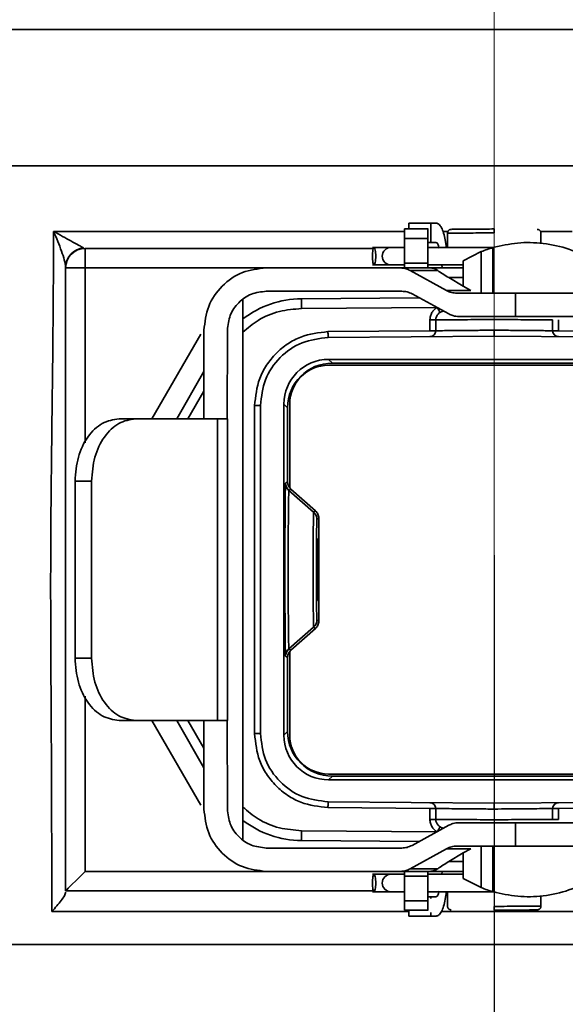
# Model space of a CAD drawing. Header units: millimetres. Extents: x 117 to 173, y 55 to 184.
# Tile 5 of 12: x 162.17 to 164.97, y 65.75 to 70.81. Entities that reach past the tile are written whole.
import ezdxf

# ---------------------------------------------------------------- set-up
doc = ezdxf.new("R2010")
doc.units = ezdxf.units.MM
doc.linetypes.add('CENTERX2', pattern=[20.32, 12.7, -2.54, 2.54, -2.54])
doc.layers.add('SLD-0', color=179, linetype='Continuous')
doc.layers.add('标注层', color=7, linetype='Continuous')
doc.styles.add('SLDTEXTSTYLE1', font='GOTHIC.TTF', dxfattribs={"width": 0.79431})
doc.styles.add('SLDTEXTSTYLE2', font='GOTHIC.TTF', dxfattribs={"width": 0.913})
doc.dimstyles.new('SLDDIMSTYLE1', dxfattribs={"dimtxt": 2.5, "dimasz": 3.5, "dimexe": 0, "dimexo": 0.0625, "dimgap": 0.625, "dimtad": 2, "dimlfac": 10, "dimrnd": 1e-09, "dimzin": 12, "dimdsep": 46, "dimtxsty": 'SLDTEXTSTYLE1', "dimsah": 1, "dimcen": 0.09, "dimadec": 0, "dimazin": 3, "dimtfac": 1, "dimtmove": 0, "dimatfit": 0, "dimfxl": 0, "dimfrac": 2, "dimtolj": 1, "dimtzin": 12, "dimarcsym": 0})

# ---------------------------------------------------------------- blocks, each defined once
blk = doc.blocks.new('_D_1')
at = {"layer": '标注层'}
for p, q in [((150.1948, 83.07), (150.1948, 55.0845)), ((164.6098, 68.055), (164.6098, 55.0845)), ((150.1948, 57.0845), (145.3871, 57.0845)), ((164.6098, 57.0845), (150.1948, 57.0845)), ((164.6098, 57.0845), (169.4175, 57.0845))]:
    blk.add_line(p, q, dxfattribs=at)
for points in [[(150.1948, 57.0845), (147.6948, 57.4691), (147.6948, 56.6999)], [(164.6098, 57.0845), (167.1098, 56.6999), (167.1098, 57.4691)]]:
    blk.add_solid(points, dxfattribs=at)
at = {"layer": '标注层', "insert": (152.9908, 60.2778), "char_height": 2.5, "attachment_point": 1, "style": 'SLDTEXTSTYLE2'}
blk.add_mtext('144.15', dxfattribs=at)

msp = doc.modelspace()

# ---------------------------------------------------------------- linework, layer by layer
at = {"layer": 'SLD-0', "color": 179, "linetype": 'Continuous', "lineweight": 35}
for p, q in [((158.7098, 70.755), (170.5098, 70.755)), ((170.5098, 70.055), (158.7098, 70.055)), ((168.0301, 70.055), (161.1895, 70.055)), ((164.1709, 69.76), (164.1709, 69.73)), ((164.2837, 69.76), (164.1709, 69.76)), ((164.2837, 69.76), (164.2837, 69.66)), ((164.3116, 69.76), (164.2837, 69.76)), ((164.27, 69.73), (164.1495, 69.73)), ((164.3698, 69.7103), (164.3698, 69.635)), ((164.8498, 69.6557), (164.8498, 69.7103)), ((164.2698, 69.6808), (164.1498, 69.6808)), ((164.1498, 69.6808), (164.1498, 69.5546)), ((164.2698, 69.6808), (164.2698, 69.5546)), ((164.2837, 69.66), (164.2698, 69.66)), ((164.2837, 69.66), (164.3116, 69.66)), ((164.3642, 69.635), (164.3581, 69.6734)), ((162.5098, 69.53), (162.5098, 69.63)), ((162.5098, 69.63), (163.9894, 69.63)), ((164.0798, 69.635), (163.9845, 69.635)), ((164.1493, 69.635), (164.0798, 69.635)), ((164.6078, 69.635), (164.2698, 69.635)), ((164.4498, 69.567), (164.5435, 69.6136)), ((164.5435, 69.6136), (164.5435, 69.4)), ((164.6033, 69.4), (164.6033, 69.6342)), ((164.1498, 69.5546), (164.2698, 69.5546)), ((164.4498, 69.567), (164.4498, 69.48)), ((162.4098, 66.33), (162.4098, 69.53)), ((162.4098, 69.53), (162.5098, 69.53)), ((163.4398, 69.53), (164.127, 69.53)), ((163.9845, 69.545), (164.0798, 69.545)), ((164.0798, 69.545), (164.1498, 69.545)), ((164.127, 69.53), (164.2816, 69.53)), ((164.3656, 69.4134), (164.1791, 69.5166)), ((164.1791, 69.5166), (164.3199, 69.5166)), ((164.2698, 69.545), (164.4498, 69.545)), ((164.2816, 69.53), (164.4498, 69.53)), ((164.3432, 69.53), (164.3408, 69.545)), ((164.4498, 69.4357), (164.3761, 69.48)), ((164.3761, 69.48), (164.4498, 69.48)), ((164.4498, 69.48), (164.4498, 69.4357)), ((163.4398, 69.41), (164.1351, 69.41)), ((164.1878, 69.3966), (164.3762, 69.2934)), ((164.3656, 69.4134), (164.49, 69.4134)), ((164.7198, 69.4), (164.4177, 69.4)), ((164.4498, 69.4357), (164.49, 69.4134)), ((164.7198, 69.4), (164.7198, 69.28)), ((163.3198, 66.5897), (163.3198, 69.3705)), ((163.62, 69.3714), (164.2242, 69.3767)), ((164.2798, 69.2071), (164.2798, 69.2628)), ((164.2798, 69.2628), (164.3098, 69.2628)), ((164.3098, 69.2628), (164.3098, 69.2071)), ((164.4289, 69.28), (164.7198, 69.28)), ((164.9098, 69.2071), (164.9098, 69.2628)), ((164.9398, 69.2628), (164.9398, 69.2071)), ((163.1198, 69.21), (163.1198, 68.755)), ((163.2397, 68.755), (163.2398, 69.21)), ((163.7565, 69.2026), (164.2798, 69.2071)), ((163.7565, 69.2026), (163.7565, 69.1967)), ((163.7565, 69.1967), (163.7566, 69.1911)), ((164.9398, 69.2071), (165.4631, 69.2026)), ((162.8528, 68.755), (163.104, 69.19)), ((163.7566, 69.1911), (163.7566, 69.1859)), ((163.7566, 69.1859), (163.7566, 69.1814)), ((163.7566, 69.1814), (163.7567, 69.1776)), ((164.6098, 69.18), (163.7567, 69.1726)), ((163.7567, 69.1776), (163.7567, 69.1749)), ((163.7567, 69.1749), (163.7567, 69.1731)), ((163.7567, 69.1731), (163.7567, 69.1726)), ((165.4628, 69.1726), (164.6098, 69.18)), ((165.4598, 69.06), (163.7598, 69.06)), ((163.7598, 69.06), (163.779, 69.0408)), ((163.779, 69.0408), (165.4406, 69.0408)), ((162.9799, 68.755), (163.1198, 68.9973)), ((163.7598, 69.03), (165.4598, 69.03)), ((163.4098, 68.8226), (163.3798, 68.8226)), ((163.3798, 67.1374), (163.3798, 68.8226)), ((163.4098, 68.8226), (163.4098, 67.1374)), ((163.5298, 68.83), (163.5298, 67.13)), ((163.549, 68.8108), (163.5298, 68.83)), ((163.549, 68.4313), (163.549, 68.8108)), ((163.5598, 68.4003), (163.5598, 68.83)), ((162.7691, 68.755), (162.6843, 68.755)), ((163.19, 68.755), (162.7691, 68.755)), ((163.19, 68.755), (163.19, 67.205)), ((163.2398, 68.755), (163.2398, 67.205)), ((162.458, 68.435), (162.5429, 68.435)), ((162.458, 67.525), (162.458, 68.435)), ((162.5429, 68.435), (162.5429, 67.525)), ((163.5391, 68.4243), (163.549, 68.4313)), ((163.5659, 68.3938), (163.5561, 68.3868)), ((163.5561, 68.3868), (163.6826, 68.2751)), ((163.5598, 68.4003), (163.5659, 68.3938)), ((163.6924, 68.2821), (163.5659, 68.3938)), ((163.6924, 68.2821), (163.6826, 68.2751)), ((163.7094, 68.2447), (163.6996, 68.2376)), ((163.7094, 68.2447), (163.7094, 67.7154)), ((163.5561, 67.5733), (163.6826, 67.6849)), ((163.5659, 67.5662), (163.6924, 67.6779)), ((163.6826, 67.6849), (163.6924, 67.6779)), ((163.6996, 67.7224), (163.7094, 67.7154)), ((162.458, 67.525), (162.5429, 67.525)), ((163.549, 67.5287), (163.5391, 67.5358)), ((163.549, 67.1492), (163.549, 67.5287)), ((163.5561, 67.5733), (163.5659, 67.5662)), ((163.5659, 67.5662), (163.5598, 67.5598)), ((163.5598, 67.13), (163.5598, 67.5598)), ((162.6843, 67.205), (162.7691, 67.205)), ((162.7691, 67.205), (163.19, 67.205)), ((163.104, 66.77), (162.8528, 67.205)), ((163.1198, 66.9627), (162.9799, 67.205)), ((163.1198, 67.205), (163.1198, 66.75)), ((163.2398, 66.75), (163.2397, 67.205)), ((163.3798, 67.1374), (163.4098, 67.1374)), ((163.5298, 67.13), (163.549, 67.1492)), ((165.4598, 66.93), (163.7598, 66.93)), ((163.779, 66.9192), (163.7598, 66.9)), ((165.4406, 66.9192), (163.779, 66.9192)), ((163.7598, 66.9), (165.4598, 66.9)), ((163.7565, 66.7633), (163.7566, 66.7689)), ((163.7566, 66.7787), (163.7567, 66.7824)), ((163.7566, 66.7741), (163.7566, 66.7787)), ((163.7566, 66.7689), (163.7566, 66.7741)), ((163.7567, 66.7875), (164.6098, 66.78)), ((163.7567, 66.7869), (163.7567, 66.7875)), ((163.7567, 66.7852), (163.7567, 66.7869)), ((163.7567, 66.7824), (163.7567, 66.7852)), ((164.6098, 66.78), (165.4628, 66.7875)), ((163.7565, 66.7575), (163.7565, 66.7633)), ((164.2798, 66.7529), (163.7565, 66.7575)), ((164.2798, 66.6972), (164.2798, 66.7529)), ((164.3098, 66.7529), (164.3098, 66.6972)), ((164.9098, 66.7529), (164.9098, 66.6972)), ((165.4631, 66.7575), (164.9398, 66.7529)), ((164.9398, 66.7529), (164.9398, 66.6972)), ((164.3762, 66.6666), (164.1878, 66.5634)), ((164.3098, 66.6972), (164.2798, 66.6972)), ((164.7198, 66.68), (164.4289, 66.68)), ((164.7198, 66.68), (164.7198, 66.56)), ((164.9098, 66.6972), (164.9398, 66.6972)), ((164.2242, 66.5834), (163.62, 66.5887)), ((164.1351, 66.55), (163.4398, 66.55)), ((164.1791, 66.4434), (164.3656, 66.5466)), ((164.49, 66.5466), (164.3656, 66.5466)), ((164.3761, 66.48), (164.4498, 66.5244)), ((164.4177, 66.56), (164.7198, 66.56)), ((164.49, 66.5466), (164.4498, 66.5244)), ((164.4498, 66.5244), (164.4498, 66.48)), ((164.5435, 66.56), (164.5435, 66.3465)), ((164.6033, 66.3259), (164.6033, 66.56)), ((164.4498, 66.48), (164.3761, 66.48)), ((164.4498, 66.48), (164.4498, 66.393)), ((162.4756, 66.3958), (162.4924, 66.4127)), ((162.4924, 66.4127), (162.5098, 66.43)), ((164.127, 66.43), (163.4398, 66.43)), ((164.0798, 66.415), (163.9845, 66.415)), ((164.1498, 66.415), (164.0798, 66.415)), ((164.2816, 66.43), (164.127, 66.43)), ((164.3199, 66.4434), (164.1791, 66.4434)), ((164.4498, 66.415), (164.2698, 66.415)), ((164.4498, 66.43), (164.2816, 66.43)), ((164.3432, 66.43), (164.3408, 66.415)), ((162.4332, 66.3534), (162.4455, 66.3657)), ((162.4455, 66.3657), (162.4598, 66.38)), ((162.4598, 66.38), (162.4756, 66.3958)), ((164.2698, 66.4054), (164.1498, 66.4054)), ((164.1498, 66.4054), (164.1498, 66.2792)), ((164.2698, 66.4054), (164.2698, 66.2792)), ((164.5435, 66.3465), (164.4498, 66.393)), ((162.4098, 66.33), (162.4113, 66.3315)), ((163.9929, 66.33), (162.4098, 66.33)), ((162.4113, 66.3315), (162.4158, 66.336)), ((162.4158, 66.336), (162.4232, 66.3434)), ((162.4232, 66.3434), (162.4332, 66.3534)), ((163.9845, 66.325), (164.0798, 66.325)), ((164.0798, 66.325), (164.1495, 66.325)), ((164.2698, 66.325), (164.6079, 66.325)), ((164.3581, 66.2866), (164.3642, 66.325)), ((164.3698, 66.325), (164.3698, 66.2497)), ((164.1498, 66.2792), (164.2698, 66.2792)), ((164.2837, 66.3), (164.2698, 66.3)), ((164.2837, 66.3), (164.2837, 66.2898)), ((164.3116, 66.3), (164.2837, 66.3)), ((164.8498, 66.2497), (164.8498, 66.3043)), ((164.1495, 66.23), (164.27, 66.23)), ((164.1709, 66.23), (164.1709, 66.2)), ((164.2837, 66.2194), (164.2837, 66.2)), ((164.2837, 66.2), (164.1709, 66.2)), ((164.2837, 66.2), (164.3116, 66.2)), ((164.6098, 66.055), (156.7098, 66.055)), ((172.5098, 66.055), (164.6098, 66.055))]:
    msp.add_line(p, q, dxfattribs=at)
at = {"layer": 'SLD-0', "color": 8, "linetype": 'Continuous', "lineweight": 35}
for p, q in [((162.3477, 69.7175), (164.1497, 69.7175)), ((164.3465, 69.7175), (164.3719, 69.7175)), ((164.8474, 69.7175), (165.0098, 69.7175)), ((162.5098, 69.53), (162.5098, 68.6306)), ((163.4398, 69.53), (162.5098, 69.53)), ((163.6205, 69.3214), (164.3141, 69.3274)), ((164.3197, 69.3224), (164.3181, 69.3253)), ((164.3226, 69.3176), (164.3197, 69.3224)), ((164.3252, 69.3131), (164.3226, 69.3176)), ((164.3275, 69.3092), (164.3252, 69.3131)), ((164.3294, 69.306), (164.3275, 69.3092)), ((164.3308, 69.3036), (164.3294, 69.306)), ((164.3317, 69.3021), (164.3308, 69.3036)), ((164.332, 69.3016), (164.3317, 69.3021)), ((163.0376, 68.755), (163.1198, 68.8973)), ((162.5098, 67.3295), (162.5098, 66.43)), ((163.1198, 67.0627), (163.0376, 67.205)), ((164.3141, 66.6326), (163.6205, 66.6387)), ((164.3181, 66.6348), (164.3197, 66.6376)), ((164.3197, 66.6376), (164.3226, 66.6425)), ((164.3226, 66.6425), (164.3252, 66.6469)), ((164.3252, 66.6469), (164.3275, 66.6509)), ((164.3275, 66.6509), (164.3294, 66.6541)), ((164.3294, 66.6541), (164.3308, 66.6565)), ((164.3308, 66.6565), (164.3317, 66.6579)), ((164.3317, 66.6579), (164.332, 66.6584)), ((162.5098, 66.43), (163.4398, 66.43)), ((164.1709, 66.2241), (162.3385, 66.2241)), ((166.881, 66.2241), (164.3387, 66.2241))]:
    msp.add_line(p, q, dxfattribs=at)
at = {"layer": 'SLD-0', "color": 179, "linetype": 'Continuous', "lineweight": 35}
for centre, radius, start, end in [((162.5088, 69.5332), 0.099, 93.437, 179.5406), ((162.5098, 69.53), 0.1, 90, 180), ((164.0798, 69.59), 0.045, 90, 270), ((163.6244, 68.8714), 0.5, 90.5, 127.5374), ((164.3548, 69.2628), 0.045, 95.6025, 180), ((164.2798, 69.2071), 0.03, 270.5, 0), ((164.9398, 69.2071), 0.03, 180, 269.5), ((163.7598, 68.83), 0.2, 90, 180), ((163.5891, 68.4243), 0.05, 180.0036, 228.5722), ((163.6496, 68.2376), 0.05, 0.0032, 48.5726), ((163.6496, 67.7224), 0.05, 311.4274, 359.9968), ((163.5891, 67.5358), 0.05, 131.428, 179.9964), ((163.7598, 67.13), 0.2, 180, 270), ((164.2798, 66.7529), 0.03, 0, 89.5), ((164.9398, 66.7529), 0.03, 90.5, 180), ((163.6244, 67.0886), 0.5, 232.4626, 269.5), ((164.3548, 66.6972), 0.045, 180, 264.3975), ((164.0798, 66.37), 0.045, 90, 270)]:
    msp.add_arc(centre, radius, start, end, dxfattribs=at)
for centre, major_axis in [((163.7598, 68.83), (-0.1626, 0.1626)), ((163.779, 68.8108), (-0.1626, 0.1626)), ((163.7598, 67.13), (-0.1626, -0.1626)), ((163.779, 67.1492), (-0.1626, -0.1626))]:
    msp.add_ellipse(centre, major_axis=major_axis, ratio=0.999924, start_param=5.497825, end_param=7.068545, dxfattribs=at)
msp.add_ellipse((163.6998, 67.98), major_axis=(0, 0.16), ratio=0.008727, dxfattribs=at)
for points, knots in [([(164.3581, 69.6734), (164.3557, 69.6858), (164.3509, 69.7105), (164.3395, 69.738), (164.3262, 69.7565), (164.3165, 69.7589), (164.3116, 69.76)], [0, 0, 0, 0, 0.25, 0.500001, 0.750002, 1, 1, 1, 1]), ([(162.3385, 66.2241), (162.3384, 66.3114), (162.3384, 66.3987), (162.3381, 66.5701), (162.338, 66.6542), (162.3375, 66.819), (162.3372, 66.8997), (162.3366, 67.0182), (162.3365, 67.0573), (162.3361, 67.1345), (162.3359, 67.1727), (162.3348, 67.3591), (162.334, 67.4962), (162.3329, 67.7558), (162.3327, 67.8772), (162.3332, 68.1176), (162.3339, 68.2365), (162.3363, 68.486), (162.3379, 68.6174), (162.3406, 68.8284), (162.3415, 68.9012), (162.3428, 69.0146), (162.3432, 69.0532), (162.3441, 69.1318), (162.3444, 69.172), (162.3462, 69.375), (162.3472, 69.5435), (162.3477, 69.7175)], [0, 0, 0, 0, 0.0625, 0.0625, 0.125, 0.125, 0.1875, 0.1875, 0.21875, 0.21875, 0.25, 0.25, 0.375, 0.375, 0.5, 0.5, 0.625, 0.625, 0.75, 0.75, 0.8125, 0.8125, 0.84375, 0.84375, 0.875, 0.875, 1, 1, 1, 1]), ([(162.4098, 69.534), (162.4098, 69.5387), (162.409, 69.5445), (162.4065, 69.557), (162.4048, 69.5639), (162.399, 69.5853), (162.394, 69.6006), (162.3826, 69.6327), (162.3763, 69.6492), (162.3627, 69.6828), (162.3554, 69.7002), (162.3477, 69.7175)], [0, 0, 0, 0, 0.125, 0.125, 0.25, 0.25, 0.5, 0.5, 0.75, 0.75, 1, 1, 1, 1]), ([(162.5028, 69.632), (162.5001, 69.6336), (162.496, 69.6358), (162.4865, 69.641), (162.4811, 69.644), (162.4637, 69.6536), (162.4508, 69.6607), (162.4232, 69.6759), (162.4088, 69.6839), (162.379, 69.7003), (162.3634, 69.7089), (162.3477, 69.7175)], [0, 0, 0, 0, 0.125, 0.125, 0.25, 0.25, 0.5, 0.5, 0.75, 0.75, 1, 1, 1, 1]), ([(164.1498, 69.73), (164.1498, 69.7294), (164.1498, 69.7281), (164.1498, 69.7177), (164.1498, 69.7022), (164.1498, 69.6879), (164.1498, 69.6808)], [0, 0, 0, 0, 0.249998, 0.499997, 0.749999, 1, 1, 1, 1]), ([(164.2698, 69.73), (164.2698, 69.7294), (164.2698, 69.7281), (164.2698, 69.7177), (164.2698, 69.7022), (164.2698, 69.6879), (164.2698, 69.6808)], [0, 0, 0, 0, 0.249998, 0.499997, 0.749999, 1, 1, 1, 1]), ([(164.3896, 69.7281), (164.3871, 69.7278), (164.3832, 69.7273), (164.3785, 69.7248), (164.3753, 69.7221), (164.3728, 69.7189), (164.3703, 69.7142), (164.37, 69.7103), (164.3698, 69.7078)], [0, 0, 0, 0, 0.239694, 0.368742, 0.500487, 0.632162, 0.761007, 1, 1, 1, 1]), ([(164.6098, 69.73), (164.593, 69.7299), (164.5596, 69.7296), (164.5121, 69.7292), (164.4695, 69.7288), (164.4344, 69.7285), (164.4082, 69.7283), (164.3923, 69.7281), (164.3907, 69.7281), (164.39, 69.7281)], [0, 0, 0, 0, 0.144935, 0.289966, 0.434438, 0.579345, 0.723871, 0.868623, 1, 1, 1, 1]), ([(164.6098, 69.71), (164.6098, 69.7125), (164.6098, 69.7164), (164.6097, 69.7211), (164.6097, 69.7243), (164.6097, 69.7268), (164.6097, 69.7293), (164.6098, 69.7297), (164.6098, 69.73)], [0, 0, 0, 0, 0.2394401, 0.3683392, 0.4999648, 0.6316076, 0.7605182, 1, 1, 1, 1]), ([(164.8498, 69.7078), (164.8495, 69.7103), (164.8492, 69.7142), (164.8468, 69.7189), (164.8442, 69.7221), (164.841, 69.7248), (164.8364, 69.7273), (164.8325, 69.7278), (164.83, 69.7281)], [0, 0, 0, 0, 0.238993, 0.367839, 0.499513, 0.631258, 0.760306, 1, 1, 1, 1]), ([(164.3116, 69.66), (164.3132, 69.6596), (164.3165, 69.6589), (164.3209, 69.6527), (164.3247, 69.6435), (164.3263, 69.6353), (164.3271, 69.6311)], [0, 0, 0, 0, 0.249994, 0.499998, 0.75, 1, 1, 1, 1]), ([(164.6033, 69.6342), (164.6449, 69.6438), (164.7269, 69.6629), (164.8639, 69.6596), (165.0008, 69.6295), (165.0791, 69.5884), (165.1198, 69.567)], [0, 0, 0, 0, 0.243705, 0.481431, 0.730564, 1, 1, 1, 1]), ([(163.9847, 69.59), (163.9848, 69.5959), (163.985, 69.6077), (163.987, 69.6227), (163.9898, 69.6327), (163.9931, 69.6362), (163.9964, 69.6327), (163.9992, 69.6227), (164.0011, 69.6077), (164.0014, 69.5959), (164.0015, 69.59)], [0, 0, 0, 0, 0.125002, 0.250001, 0.374998, 0.499998, 0.624998, 0.75, 0.874999, 1, 1, 1, 1]), ([(164.6033, 69.6342), (164.5937, 69.6313), (164.5741, 69.6253), (164.5538, 69.6175), (164.5435, 69.6136)], [0, 0, 0, 0, 0.489123, 1, 1, 1, 1]), ([(164.0015, 69.59), (164.0014, 69.5841), (164.0011, 69.5723), (163.9992, 69.5574), (163.9964, 69.5474), (163.9931, 69.5438), (163.9898, 69.5474), (163.987, 69.5574), (163.985, 69.5723), (163.9848, 69.5841), (163.9847, 69.59)], [0, 0, 0, 0, 0.124998, 0.249997, 0.375002, 0.500002, 0.625002, 0.750001, 0.875001, 1, 1, 1, 1]), ([(164.1498, 69.53), (164.1498, 69.5303), (164.1498, 69.531), (164.1498, 69.5362), (164.1498, 69.5439), (164.1498, 69.5511), (164.1498, 69.5546)], [0, 0, 0, 0, 0.250002, 0.500005, 0.750007, 1, 1, 1, 1]), ([(164.2698, 69.5546), (164.2698, 69.5511), (164.2698, 69.5439), (164.2698, 69.5362), (164.2698, 69.531), (164.2698, 69.5303), (164.2698, 69.53)], [0, 0, 0, 0, 0.249993, 0.499995, 0.749998, 1, 1, 1, 1]), ([(163.4398, 69.53), (163.3978, 69.5252), (163.314, 69.5156), (163.2082, 69.4416), (163.1342, 69.3358), (163.1246, 69.2519), (163.1198, 69.21)], [0, 0, 0, 0, 0.25, 0.5, 0.75, 1, 1, 1, 1]), ([(164.127, 69.53), (164.1376, 69.5292), (164.1558, 69.5279), (164.1723, 69.5199), (164.1791, 69.5166)], [0, 0, 0, 0, 0.582522, 1, 1, 1, 1]), ([(164.3199, 69.5166), (164.3139, 69.5204), (164.3014, 69.5283), (164.2884, 69.5294), (164.2816, 69.53)], [0, 0, 0, 0, 0.471458, 1, 1, 1, 1]), ([(164.3199, 69.5166), (164.3282, 69.5107), (164.3449, 69.4989), (164.3657, 69.4863), (164.3761, 69.48)], [0, 0, 0, 0, 0.497957, 1, 1, 1, 1]), ([(163.2398, 69.21), (163.2428, 69.2362), (163.2488, 69.2886), (163.295, 69.3547), (163.3611, 69.401), (163.4136, 69.407), (163.4398, 69.41)], [0, 0, 0, 0, 0.249999, 0.5, 0.75, 1, 1, 1, 1]), ([(164.1351, 69.41), (164.1443, 69.4094), (164.1627, 69.4083), (164.1794, 69.4005), (164.1878, 69.3966)], [0, 0, 0, 0, 0.501626, 1, 1, 1, 1]), ([(164.4177, 69.4), (164.4086, 69.4006), (164.3903, 69.4017), (164.3738, 69.4095), (164.3656, 69.4134)], [0, 0, 0, 0, 0.50131, 1, 1, 1, 1]), ([(164.7198, 69.4), (164.7722, 69.4), (164.877, 69.4), (165.0092, 69.4), (165.1017, 69.4), (165.1138, 69.4), (165.1198, 69.4)], [0, 0, 0, 0, 0.25, 0.5, 0.75, 1, 1, 1, 1]), ([(163.62, 69.3714), (163.6201, 69.3706), (163.6201, 69.3691), (163.6202, 69.3576), (163.6203, 69.341), (163.6204, 69.3279), (163.6205, 69.3214)], [0, 0, 0, 0, 0.249998, 0.500001, 0.750003, 1, 1, 1, 1]), ([(164.2798, 69.2628), (164.2803, 69.2693), (164.2812, 69.2823), (164.289, 69.3004), (164.3006, 69.3163), (164.3114, 69.3237), (164.3168, 69.3275)], [0, 0, 0, 0, 0.2506376, 0.4999459, 0.7478126, 1, 1, 1, 1]), ([(164.4289, 69.28), (164.4182, 69.2808), (164.3998, 69.2822), (164.3832, 69.2901), (164.3762, 69.2934)], [0, 0, 0, 0, 0.582811, 1, 1, 1, 1]), ([(164.6098, 69.265), (164.5855, 69.2648), (164.5383, 69.2645), (164.4735, 69.264), (164.4189, 69.2637), (164.3637, 69.2633), (164.3189, 69.2629), (164.3126, 69.2628), (164.3098, 69.2628)], [0, 0, 0, 0, 0.154451, 0.300556, 0.438308, 0.567703, 0.800416, 1, 1, 1, 1]), ([(164.9098, 69.2628), (164.9069, 69.2628), (164.9007, 69.2629), (164.856, 69.2633), (164.8008, 69.2637), (164.7462, 69.264), (164.6813, 69.2645), (164.634, 69.2648), (164.6098, 69.265)], [0, 0, 0, 0, 0.199179, 0.431758, 0.561185, 0.699039, 0.845313, 1, 1, 1, 1]), ([(165.1198, 69.28), (165.1138, 69.28), (165.1017, 69.28), (165.0092, 69.28), (164.877, 69.28), (164.7722, 69.28), (164.7198, 69.28)], [0, 0, 0, 0, 0.25, 0.5, 0.75, 1, 1, 1, 1]), ([(163.3798, 68.8226), (163.3848, 68.8701), (163.3925, 68.9433), (163.4394, 69.0314), (163.4879, 69.0921), (163.5482, 69.1411), (163.6359, 69.1888), (163.7089, 69.1971), (163.7565, 69.2026)], [0, 0, 0, 0, 0.239577, 0.368438, 0.5, 0.631562, 0.760423, 1, 1, 1, 1]), ([(164.3098, 69.2071), (164.3093, 69.2071), (164.3084, 69.2071), (164.3015, 69.2071), (164.2916, 69.2071), (164.2837, 69.2071), (164.2798, 69.2071)], [0, 0, 0, 0, 0.2500002, 0.4999985, 0.7500017, 1, 1, 1, 1]), ([(164.3098, 69.2071), (164.3114, 69.2072), (164.3147, 69.2072), (164.3423, 69.2075), (164.3886, 69.2079), (164.4435, 69.2085), (164.4837, 69.2088), (164.4993, 69.209), (164.5013, 69.209), (164.5016, 69.209), (164.5016, 69.209), (164.513, 69.209), (164.5477, 69.2095), (164.5848, 69.2098), (164.6098, 69.21)], [0, 0, 0, 0, 0.149003, 0.30826, 0.477763, 0.6575, 0.751457, 0.763394, 0.764888, 0.765076, 0.765099, 0.765104, 0.841428, 1, 1, 1, 1]), ([(164.6098, 69.21), (164.6097, 69.2071), (164.6097, 69.2016), (164.6097, 69.1931), (164.6096, 69.1875), (164.6096, 69.184), (164.6097, 69.181), (164.6097, 69.1804), (164.6098, 69.18)], [0, 0, 0, 0, 0.186058, 0.351936, 0.587829, 0.653067, 0.754647, 1, 1, 1, 1]), ([(164.6098, 69.21), (164.6382, 69.2097), (164.6768, 69.2094), (164.7141, 69.209), (164.7249, 69.2089), (164.7264, 69.2089), (164.727, 69.2089), (164.7271, 69.2089), (164.7271, 69.2089), (164.7271, 69.2089), (164.7475, 69.2089), (164.7884, 69.2082), (164.842, 69.2078), (164.8817, 69.2074), (164.9055, 69.2072), (164.9084, 69.2072), (164.9098, 69.2071)], [0, 0, 0, 0, 0.180647, 0.245099, 0.251934, 0.255249, 0.255659, 0.255863, 0.255889, 0.255901, 0.255906, 0.393595, 0.557905, 0.713747, 0.861115, 1, 1, 1, 1]), ([(164.9398, 69.2071), (164.9358, 69.2071), (164.928, 69.2071), (164.9181, 69.2071), (164.9111, 69.2071), (164.9102, 69.2071), (164.9098, 69.2071)], [0, 0, 0, 0, 0.2499983, 0.5000015, 0.7499998, 1, 1, 1, 1]), ([(163.7567, 69.1726), (163.7112, 69.167), (163.62, 69.1558), (163.5055, 69.0747), (163.4254, 68.9594), (163.415, 68.8682), (163.4098, 68.8226)], [0, 0, 0, 0, 0.2499999, 0.4999999, 0.7499998, 1, 1, 1, 1]), ([(162.458, 68.435), (162.4614, 68.4769), (162.4682, 68.5608), (162.5205, 68.6666), (162.5953, 68.7406), (162.6546, 68.7502), (162.6843, 68.755)], [0, 0, 0, 0, 0.25, 0.5, 0.749999, 1, 1, 1, 1]), ([(162.7691, 68.755), (162.7395, 68.7502), (162.6802, 68.7406), (162.6054, 68.6666), (162.5531, 68.5608), (162.5463, 68.4769), (162.5429, 68.435)], [0, 0, 0, 0, 0.249999, 0.5, 0.75, 1, 1, 1, 1]), ([(163.2398, 68.755), (163.2391, 68.755), (163.2378, 68.755), (163.2276, 68.755), (163.2122, 68.755), (163.1974, 68.755), (163.19, 68.755)], [0, 0, 0, 0, 0.249999, 0.499998, 0.750002, 1, 1, 1, 1]), ([(163.549, 68.4313), (163.5495, 68.4257), (163.5504, 68.4144), (163.5567, 68.405), (163.5598, 68.4003)], [0, 0, 0, 0, 0.499999, 1, 1, 1, 1]), ([(163.5561, 68.3868), (163.5557, 68.3843), (163.5552, 68.3795), (163.5542, 68.3412), (163.5534, 68.2817), (163.5528, 68.2045), (163.5524, 68.1101), (163.5521, 67.9798), (163.5524, 67.8494), (163.5528, 67.7552), (163.5534, 67.678), (163.5542, 67.6187), (163.5552, 67.5805), (163.5557, 67.5758), (163.5561, 67.5733)], [0, 0, 0, 0, 0.078114, 0.145946, 0.250127, 0.315473, 0.379033, 0.500157, 0.621413, 0.684924, 0.750144, 0.854331, 0.92206, 1, 1, 1, 1]), ([(163.7094, 68.2447), (163.7092, 68.2482), (163.7087, 68.2553), (163.7052, 68.2653), (163.7, 68.2746), (163.695, 68.2796), (163.6924, 68.2821)], [0, 0, 0, 0, 0.25, 0.499999, 0.749999, 1, 1, 1, 1]), ([(163.5362, 67.6965), (163.5362, 67.7028), (163.5359, 67.7299), (163.5356, 67.7974), (163.5353, 67.8883), (163.5353, 67.9871), (163.5354, 68.0854), (163.5357, 68.1772), (163.536, 68.2387), (163.5362, 68.2636), (163.5362, 68.2658)], [0, 0, 0, 0, 0.045462, 0.195176, 0.353045, 0.511002, 0.669058, 0.827088, 0.985121, 1, 1, 1, 1]), ([(163.6826, 68.2751), (163.6824, 68.2718), (163.682, 68.2657), (163.6814, 68.2255), (163.681, 68.1782), (163.6806, 68.114), (163.6804, 68.0259), (163.6804, 67.9256), (163.6807, 67.8376), (163.6811, 67.7625), (163.6817, 67.7137), (163.6822, 67.6891), (163.6825, 67.6864), (163.6826, 67.6849)], [0, 0, 0, 0, 0.104687, 0.195273, 0.271624, 0.333633, 0.450881, 0.569299, 0.653449, 0.753284, 0.86864, 0.932389, 1, 1, 1, 1]), ([(163.6996, 68.2376), (163.6994, 68.2363), (163.6991, 68.2336), (163.6986, 68.2133), (163.6982, 68.1825), (163.6978, 68.1417), (163.6975, 68.093), (163.6974, 68.0386), (163.6973, 67.9814), (163.6974, 67.9251), (163.6975, 67.8723), (163.6978, 67.816), (163.6983, 67.7662), (163.6989, 67.7298), (163.6993, 67.7249), (163.6996, 67.7224)], [0, 0, 0, 0, 0.071738, 0.143414, 0.214426, 0.285447, 0.356429, 0.42753, 0.498585, 0.56981, 0.637122, 0.704427, 0.812087, 0.90192, 1, 1, 1, 1]), ([(163.6924, 67.6779), (163.695, 67.6804), (163.7, 67.6854), (163.7052, 67.6947), (163.7087, 67.7048), (163.7092, 67.7118), (163.7094, 67.7154)], [0, 0, 0, 0, 0.2499987, 0.4999994, 0.7499987, 1, 1, 1, 1]), ([(162.6843, 67.205), (162.6546, 67.2098), (162.5953, 67.2194), (162.5205, 67.2934), (162.4682, 67.3992), (162.4614, 67.4831), (162.458, 67.525)], [0, 0, 0, 0, 0.250001, 0.5, 0.75, 1, 1, 1, 1]), ([(162.5429, 67.525), (162.5463, 67.4831), (162.5531, 67.3992), (162.6054, 67.2934), (162.6802, 67.2194), (162.7395, 67.2098), (162.7691, 67.205)], [0, 0, 0, 0, 0.25, 0.5, 0.750001, 1, 1, 1, 1]), ([(163.5598, 67.5598), (163.5567, 67.555), (163.5504, 67.5456), (163.5495, 67.5343), (163.549, 67.5287)], [0, 0, 0, 0, 0.500001, 1, 1, 1, 1]), ([(163.2398, 67.205), (163.2391, 67.205), (163.2378, 67.205), (163.2276, 67.205), (163.2122, 67.205), (163.1974, 67.205), (163.19, 67.205)], [0, 0, 0, 0, 0.249999, 0.499998, 0.750002, 1, 1, 1, 1]), ([(163.7565, 66.7575), (163.7089, 66.7629), (163.6359, 66.7713), (163.5482, 66.8189), (163.4879, 66.868), (163.4394, 66.9287), (163.3925, 67.0167), (163.3848, 67.0899), (163.3798, 67.1374)], [0, 0, 0, 0, 0.239577, 0.368438, 0.5, 0.631562, 0.760423, 1, 1, 1, 1]), ([(163.4098, 67.1374), (163.415, 67.0918), (163.4254, 67.0006), (163.5055, 66.8853), (163.62, 66.8043), (163.7112, 66.7931), (163.7567, 66.7875)], [0, 0, 0, 0, 0.25, 0.5, 0.75, 1, 1, 1, 1]), ([(164.6098, 66.75), (164.6098, 66.7529), (164.6098, 66.7585), (164.6099, 66.7669), (164.6099, 66.7725), (164.6099, 66.776), (164.6098, 66.779), (164.6098, 66.7796), (164.6098, 66.78)], [0, 0, 0, 0, 0.186058, 0.351931, 0.587828, 0.653067, 0.754646, 1, 1, 1, 1]), ([(163.4398, 66.43), (163.3978, 66.4348), (163.314, 66.4444), (163.2082, 66.5184), (163.1342, 66.6242), (163.1246, 66.7081), (163.1198, 66.75)], [0, 0, 0, 0, 0.25, 0.5, 0.75, 1, 1, 1, 1]), ([(163.4398, 66.55), (163.4136, 66.553), (163.3611, 66.559), (163.295, 66.6053), (163.2488, 66.6714), (163.2428, 66.7238), (163.2398, 66.75)], [0, 0, 0, 0, 0.25, 0.5, 0.75, 1, 1, 1, 1]), ([(164.2798, 66.7529), (164.2837, 66.7529), (164.2916, 66.7529), (164.3015, 66.7529), (164.3084, 66.7529), (164.3093, 66.7529), (164.3098, 66.7529)], [0, 0, 0, 0, 0.2499983, 0.5000015, 0.7499998, 1, 1, 1, 1]), ([(164.6098, 66.75), (164.581, 66.7503), (164.5188, 66.7509), (164.4386, 66.7517), (164.3771, 66.7522), (164.3376, 66.7526), (164.314, 66.7528), (164.3111, 66.7529), (164.3098, 66.7529)], [0, 0, 0, 0, 0.183134, 0.395803, 0.559377, 0.714606, 0.861482, 1, 1, 1, 1]), ([(164.9098, 66.7529), (164.9082, 66.7529), (164.9049, 66.7528), (164.8772, 66.7526), (164.8307, 66.7521), (164.7757, 66.7516), (164.7354, 66.7512), (164.7198, 66.7511), (164.7178, 66.7511), (164.7176, 66.7511), (164.7175, 66.7511), (164.7062, 66.7508), (164.6716, 66.7507), (164.6347, 66.7503), (164.6098, 66.75)], [0, 0, 0, 0, 0.149127, 0.308547, 0.478254, 0.658233, 0.752328, 0.764283, 0.76578, 0.765967, 0.765991, 0.765996, 0.84198, 1, 1, 1, 1]), ([(164.9098, 66.7529), (164.9102, 66.7529), (164.9111, 66.7529), (164.9181, 66.7529), (164.928, 66.7529), (164.9358, 66.7529), (164.9398, 66.7529)], [0, 0, 0, 0, 0.2500002, 0.4999985, 0.7500017, 1, 1, 1, 1]), ([(164.3168, 66.6326), (164.3114, 66.6363), (164.3007, 66.6437), (164.2891, 66.6596), (164.2812, 66.6777), (164.2802, 66.6907), (164.2798, 66.6972)], [0, 0, 0, 0, 0.250637, 0.499949, 0.747813, 1, 1, 1, 1]), ([(164.3098, 66.6972), (164.3126, 66.6972), (164.3188, 66.6971), (164.3636, 66.6968), (164.4187, 66.6964), (164.4733, 66.696), (164.5382, 66.6955), (164.5855, 66.6952), (164.6098, 66.695)], [0, 0, 0, 0, 0.199174, 0.431752, 0.56118, 0.699035, 0.84531, 1, 1, 1, 1]), ([(164.3762, 66.6666), (164.3832, 66.6699), (164.3998, 66.6779), (164.4182, 66.6792), (164.4289, 66.68)], [0, 0, 0, 0, 0.417189, 1, 1, 1, 1]), ([(164.6098, 66.695), (164.634, 66.6952), (164.6812, 66.6955), (164.746, 66.696), (164.8006, 66.6964), (164.8558, 66.6968), (164.9007, 66.6971), (164.9069, 66.6972), (164.9098, 66.6972)], [0, 0, 0, 0, 0.154446, 0.300547, 0.438298, 0.567691, 0.800408, 1, 1, 1, 1]), ([(164.7198, 66.68), (164.7722, 66.68), (164.877, 66.68), (165.0092, 66.68), (165.1017, 66.68), (165.1138, 66.68), (165.1198, 66.68)], [0, 0, 0, 0, 0.25, 0.5, 0.75, 1, 1, 1, 1]), ([(163.62, 66.5887), (163.6201, 66.5894), (163.6201, 66.5909), (163.6202, 66.6025), (163.6203, 66.619), (163.6204, 66.6321), (163.6205, 66.6387)], [0, 0, 0, 0, 0.249997, 0.500001, 0.75, 1, 1, 1, 1]), ([(164.1878, 66.5634), (164.1794, 66.5595), (164.1627, 66.5517), (164.1443, 66.5506), (164.1351, 66.55)], [0, 0, 0, 0, 0.498374, 1, 1, 1, 1]), ([(164.3656, 66.5466), (164.3738, 66.5505), (164.3903, 66.5583), (164.4086, 66.5594), (164.4177, 66.56)], [0, 0, 0, 0, 0.49869, 1, 1, 1, 1]), ([(165.1198, 66.56), (165.1138, 66.56), (165.1017, 66.56), (165.0092, 66.56), (164.877, 66.56), (164.7722, 66.56), (164.7198, 66.56)], [0, 0, 0, 0, 0.25, 0.5, 0.75, 1, 1, 1, 1]), ([(164.3761, 66.48), (164.3657, 66.4737), (164.3449, 66.4611), (164.3282, 66.4493), (164.3199, 66.4434)], [0, 0, 0, 0, 0.502043, 1, 1, 1, 1]), ([(163.9847, 66.37), (163.9848, 66.3759), (163.985, 66.3877), (163.987, 66.4027), (163.9898, 66.4127), (163.9931, 66.4162), (163.9964, 66.4127), (163.9992, 66.4027), (164.0011, 66.3877), (164.0014, 66.3759), (164.0015, 66.37)], [0, 0, 0, 0, 0.125001, 0.25, 0.374998, 0.499998, 0.624998, 0.750001, 0.875, 1, 1, 1, 1]), ([(164.1791, 66.4434), (164.1723, 66.4401), (164.1558, 66.4322), (164.1376, 66.4308), (164.127, 66.43)], [0, 0, 0, 0, 0.417478, 1, 1, 1, 1]), ([(164.1498, 66.4054), (164.1498, 66.409), (164.1498, 66.4161), (164.1498, 66.4239), (164.1498, 66.429), (164.1498, 66.4297), (164.1498, 66.43)], [0, 0, 0, 0, 0.249992, 0.499993, 0.749997, 1, 1, 1, 1]), ([(164.2698, 66.43), (164.2698, 66.4297), (164.2698, 66.429), (164.2698, 66.4239), (164.2698, 66.4161), (164.2698, 66.409), (164.2698, 66.4054)], [0, 0, 0, 0, 0.250003, 0.500007, 0.750008, 1, 1, 1, 1]), ([(164.2816, 66.43), (164.2884, 66.4306), (164.3014, 66.4317), (164.3139, 66.4397), (164.3199, 66.4434)], [0, 0, 0, 0, 0.528524, 1, 1, 1, 1]), ([(164.0015, 66.37), (164.0014, 66.3641), (164.0011, 66.3523), (163.9992, 66.3374), (163.9964, 66.3274), (163.9931, 66.3238), (163.9898, 66.3274), (163.987, 66.3374), (163.985, 66.3523), (163.9848, 66.3641), (163.9847, 66.37)], [0, 0, 0, 0, 0.125, 0.249999, 0.375002, 0.500002, 0.625002, 0.75, 0.874999, 1, 1, 1, 1]), ([(165.1198, 66.393), (165.0791, 66.3716), (165.0008, 66.3305), (164.8642, 66.3006), (164.7273, 66.2971), (164.6452, 66.3161), (164.6033, 66.3259)], [0, 0, 0, 0, 0.2694296, 0.5185644, 0.7542993, 1, 1, 1, 1]), ([(162.4098, 66.3235), (162.4098, 66.3189), (162.4073, 66.3124), (162.399, 66.2972), (162.3934, 66.2887), (162.3801, 66.2709), (162.3726, 66.2617), (162.3564, 66.243), (162.3476, 66.2334), (162.3385, 66.2241)], [0, 0, 0, 0, 0.25, 0.25, 0.5, 0.5, 0.75, 0.75, 1, 1, 1, 1]), ([(164.3271, 66.3289), (164.3263, 66.3248), (164.3247, 66.3165), (164.3209, 66.3073), (164.3165, 66.3012), (164.3132, 66.3004), (164.3116, 66.3)], [0, 0, 0, 0, 0.250001, 0.499999, 0.750005, 1, 1, 1, 1]), ([(164.5435, 66.3465), (164.5538, 66.3425), (164.5741, 66.3347), (164.5937, 66.3288), (164.6033, 66.3259)], [0, 0, 0, 0, 0.510865, 1, 1, 1, 1]), ([(164.1498, 66.2792), (164.1498, 66.2721), (164.1498, 66.2579), (164.1498, 66.2423), (164.1498, 66.232), (164.1498, 66.2307), (164.1498, 66.23)], [0, 0, 0, 0, 0.249999, 0.500002, 0.750002, 1, 1, 1, 1]), ([(164.2698, 66.2792), (164.2698, 66.2721), (164.2698, 66.2579), (164.2698, 66.2423), (164.2698, 66.232), (164.2698, 66.2307), (164.2698, 66.23)], [0, 0, 0, 0, 0.249999, 0.500002, 0.750002, 1, 1, 1, 1]), ([(164.3116, 66.2), (164.3165, 66.2012), (164.3262, 66.2035), (164.3395, 66.222), (164.3509, 66.2495), (164.3557, 66.2743), (164.3581, 66.2866)], [0, 0, 0, 0, 0.249998, 0.4999995, 0.7500001, 1, 1, 1, 1]), ([(164.3698, 66.2523), (164.37, 66.2498), (164.3703, 66.2459), (164.3728, 66.2411), (164.3753, 66.2379), (164.3785, 66.2353), (164.3832, 66.2327), (164.3871, 66.2322), (164.3896, 66.2319)], [0, 0, 0, 0, 0.238997, 0.367838, 0.499513, 0.631259, 0.760304, 1, 1, 1, 1]), ([(164.6098, 66.23), (164.6098, 66.2303), (164.6098, 66.2307), (164.6098, 66.2332), (164.6098, 66.2358), (164.6098, 66.239), (164.6098, 66.2436), (164.6098, 66.2475), (164.6098, 66.25)], [0, 0, 0, 0, 0.2394805, 0.368393, 0.500036, 0.6316637, 0.7605578, 1, 1, 1, 1]), ([(164.6098, 66.23), (164.6266, 66.2302), (164.6601, 66.2305), (164.7078, 66.2309), (164.7505, 66.2312), (164.7856, 66.2316), (164.8117, 66.2318), (164.8274, 66.2319), (164.8287, 66.2319), (164.8293, 66.2319)], [0, 0, 0, 0, 0.145639, 0.291224, 0.436493, 0.58189, 0.727214, 0.87245, 1, 1, 1, 1]), ([(164.844, 66.2379), (164.843, 66.237), (164.841, 66.2352), (164.8362, 66.2326), (164.8323, 66.2322), (164.8298, 66.2319)], [0, 0, 0, 0, 0.263562, 0.52153, 1, 1, 1, 1]), ([(164.844, 66.2379), (164.8449, 66.239), (164.8467, 66.2411), (164.8492, 66.2458), (164.8495, 66.2497), (164.8498, 66.2523)], [0, 0, 0, 0, 0.263583, 0.521557, 1, 1, 1, 1])]:
    msp.add_open_spline(points, degree=3, knots=knots, dxfattribs=at)
at = {"layer": 'SLD-0', "color": 8, "linetype": 'Continuous', "lineweight": 35}
for points, knots in [([(164.6098, 69.71), (164.5873, 69.7098), (164.5451, 69.7095), (164.4778, 69.709), (164.4246, 69.7085), (164.3898, 69.7083), (164.3725, 69.7081), (164.371, 69.7081), (164.3704, 69.7081)], [0, 0, 0, 0, 0.1791215, 0.3355787, 0.5791872, 0.726978, 0.8725581, 1, 1, 1, 1]), ([(163.3198, 69.1996), (163.3448, 69.2211), (163.4, 69.2684), (163.5048, 69.3114), (163.5824, 69.3181), (163.6205, 69.3214)], [0, 0, 0, 0, 0.297487, 0.65473, 1, 1, 1, 1]), ([(163.5362, 68.2658), (163.5364, 68.2877), (163.5368, 68.3337), (163.5375, 68.3833), (163.5383, 68.4175), (163.5389, 68.422), (163.5391, 68.4243)], [0, 0, 0, 0, 0.232269, 0.48902, 0.745184, 1, 1, 1, 1]), ([(163.5391, 67.5358), (163.5388, 67.5401), (163.538, 67.5485), (163.537, 67.6041), (163.5365, 67.6656), (163.5362, 67.6965)], [0, 0, 0, 0, 0.348178, 0.672866, 1, 1, 1, 1]), ([(163.6205, 66.6387), (163.5824, 66.6419), (163.5048, 66.6486), (163.4, 66.6916), (163.3448, 66.7389), (163.3198, 66.7604)], [0, 0, 0, 0, 0.34527, 0.702513, 1, 1, 1, 1]), ([(164.6098, 66.25), (164.6324, 66.2502), (164.6747, 66.2505), (164.7421, 66.2511), (164.7954, 66.2515), (164.8301, 66.2518), (164.8472, 66.2519), (164.8485, 66.2519), (164.8491, 66.2519)], [0, 0, 0, 0, 0.179709, 0.336687, 0.581128, 0.729351, 0.875398, 1, 1, 1, 1])]:
    msp.add_open_spline(points, degree=3, knots=knots, dxfattribs=at)
at = {"layer": '标注层', "linetype": 'CENTERX2', "lineweight": 18}
msp.add_line((164.6098, 68.055), (164.6098, 72.755), dxfattribs=at)

# ---------------------------------------------------------------- dimensions: what is measured, and where the dimension line sits
at = {"layer": '标注层'}
dim = msp.add_linear_dim(base=(150.1948, 57.0845), p1=(164.6098, 68.055), p2=(150.1948, 83.07), dimstyle='SLDDIMSTYLE1', dxfattribs=at)
dim.commit()
dim.dimension.update_dxf_attribs({"geometry": '_D_1', "text_midpoint": (157.4023, 57.0845), "dimtype": 160})

doc.saveas('drawing.dxf')
